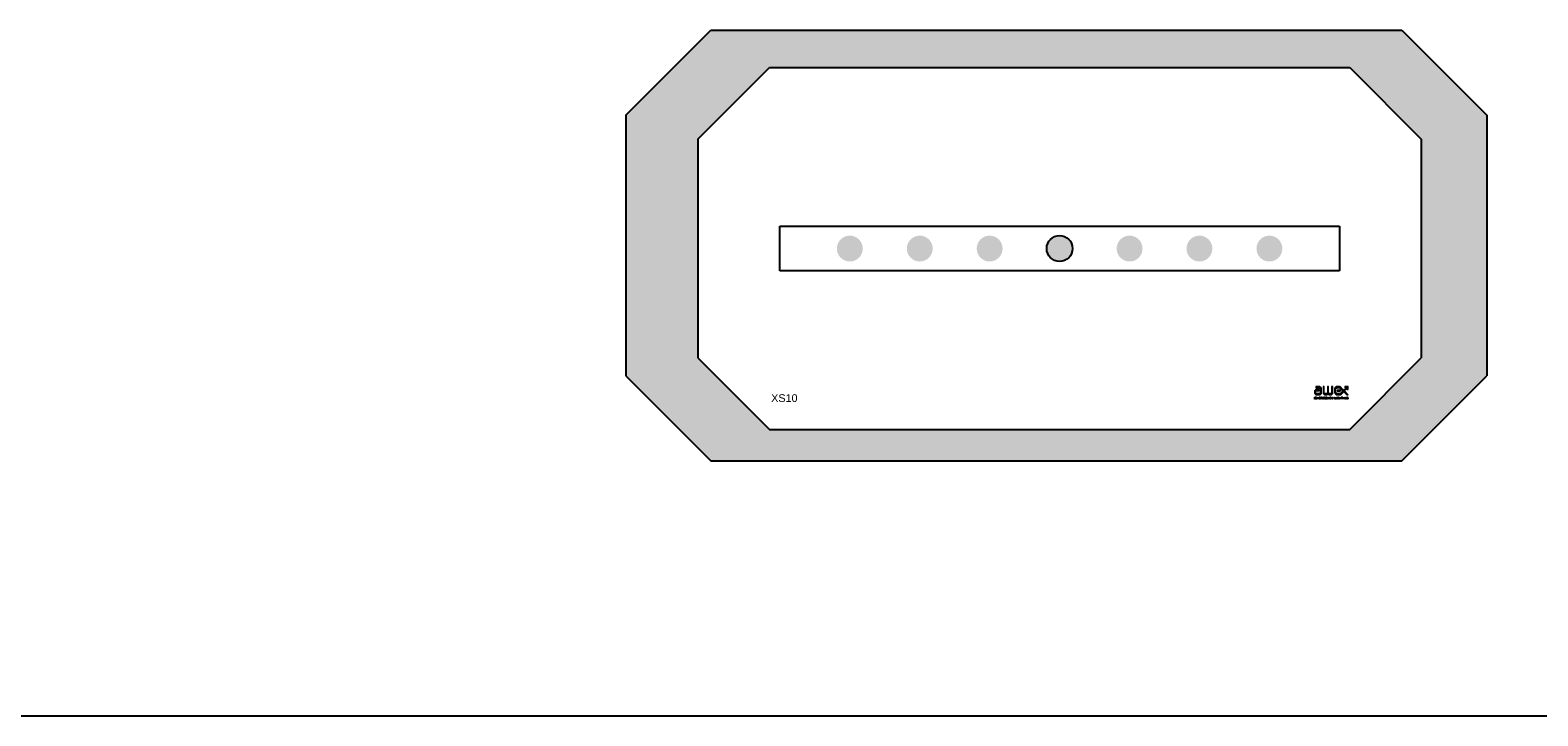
# Model space of a CAD drawing. Header units: millimetres. Extents: x -94648 to 68781, y -29623 to 11990.
# Tile 14 of 181: x -43141 to -43074, y -15045 to -15014. Entities that reach past the tile are written whole.
import ezdxf
from ezdxf.enums import TextEntityAlignment as Align

# ---------------------------------------------------------------- set-up
doc = ezdxf.new("R2010")
doc.units = ezdxf.units.MM
doc.layers.add('AX - ADRESACJA', color=4, linetype='Continuous', lineweight=5)
doc.layers.add('AX - OPISY', color=3, linetype='Continuous')
doc.layers.add('AX - OPRAWY  EWAKUACYJNE', color=5, linetype='Continuous')
doc.styles.add('ARIAL 1.0', font='arial.ttf')
doc.styles.add('ROMANS', font='romans.shx', dxfattribs={"width": 0.75, "height": 10})

# ---------------------------------------------------------------- blocks, each defined once
blk = doc.blocks.new('AX - OPRAWY')
at = {"layer": 'AX - OPRAWY  EWAKUACYJNE', "lineweight": 5}
for points in [[(2911.5, 461.85), (2911.5, 461.56), (2911.67, 461.38), (2912.19, 461.38), (2912.36, 461.53), (2912.36, 462.2), (2912.13, 462.42), (2911.65, 462.42), (2911.65, 462.27), (2912.07, 462.27), (2912.21, 462.14), (2912.21, 461.59), (2912.13, 461.52), (2911.74, 461.52), (2911.65, 461.62), (2911.65, 461.79), (2911.73, 461.88), (2912.07, 461.88), (2912.07, 462.02), (2911.67, 462.02)], [(2912.58, 461.53), (2912.74, 461.38), (2913.09, 461.38), (2913.19, 461.48), (2913.3, 461.38), (2913.63, 461.38), (2913.8, 461.53), (2913.8, 462.42), (2913.65, 462.42), (2913.65, 461.59), (2913.58, 461.52), (2913.35, 461.52), (2913.26, 461.61), (2913.26, 462.42), (2913.12, 462.42), (2913.12, 461.61), (2913.03, 461.52), (2912.8, 461.52), (2912.72, 461.59), (2912.72, 462.42), (2912.58, 462.42)], [(2915.19, 461.96), (2914.99, 462.16), (2914.99, 461.95), (2915.08, 461.86), (2914.75, 461.52), (2914.31, 461.52), (2914.16, 461.66), (2914.16, 462.14), (2914.31, 462.27), (2914.67, 462.27), (2914.77, 462.18), (2914.77, 462.04), (2914.67, 461.95), (2914.31, 461.95), (2914.31, 461.81), (2914.73, 461.81), (2914.92, 461.98), (2914.92, 462.23), (2914.73, 462.42), (2914.25, 462.42), (2914.02, 462.2), (2914.02, 461.6), (2914.25, 461.38), (2914.81, 461.38), (2915.19, 461.76), (2915.57, 461.38), (2915.77, 461.38), (2915.29, 461.86), (2915.6, 462.17), (2915.6, 462.02), (2915.75, 462.02), (2915.75, 462.42), (2915.34, 462.42), (2915.34, 462.27), (2915.5, 462.27)], [(2914.02, 461.6), (2914.25, 461.38), (2914.81, 461.38), (2915.19, 461.76), (2915.57, 461.38), (2915.77, 461.38), (2915.29, 461.86), (2915.6, 462.17), (2915.6, 462.02), (2915.75, 462.02), (2915.75, 462.42), (2915.34, 462.42), (2915.34, 462.27), (2915.5, 462.27), (2915.19, 461.96), (2914.99, 462.16), (2914.99, 461.95), (2915.08, 461.86), (2914.75, 461.52), (2914.31, 461.52), (2914.16, 461.66), (2914.16, 462.14), (2914.31, 462.27), (2914.67, 462.27), (2914.77, 462.18), (2914.77, 462.04), (2914.67, 461.95), (2914.31, 461.95), (2914.31, 461.81), (2914.73, 461.81), (2914.92, 461.98), (2914.92, 462.23), (2914.73, 462.42), (2914.25, 462.42), (2914.02, 462.2)], [(2911.5, 461.08), (2911.5, 460.82), (2911.69, 460.82), (2911.69, 460.85), (2911.53, 460.85), (2911.53, 460.94), (2911.67, 460.94), (2911.67, 460.96), (2911.53, 460.96), (2911.53, 461.05), (2911.69, 461.05), (2911.69, 461.08)], [(2911.75, 461.08), (2911.75, 460.82), (2911.78, 460.82), (2911.78, 461.03), (2911.87, 460.89), (2911.87, 460.89), (2911.97, 461.03), (2911.97, 460.82), (2912, 460.82), (2912, 461.08), (2911.97, 461.08), (2911.87, 460.94), (2911.78, 461.08)], [(2912.06, 461.08), (2912.06, 460.82), (2912.25, 460.82), (2912.25, 460.85), (2912.09, 460.85), (2912.09, 460.94), (2912.23, 460.94), (2912.23, 460.96), (2912.09, 460.96), (2912.09, 461.05), (2912.25, 461.05), (2912.25, 461.08)], [(2912.56, 460.95), (2912.56, 460.94), (2912.56, 460.93), (2912.56, 460.93), (2912.56, 460.92), (2912.57, 460.91), (2912.57, 460.91), (2912.57, 460.9), (2912.57, 460.9), (2912.57, 460.89), (2912.58, 460.88), (2912.58, 460.88), (2912.58, 460.87), (2912.59, 460.87), (2912.59, 460.86), (2912.59, 460.86), (2912.6, 460.85), (2912.6, 460.85), (2912.61, 460.84), (2912.61, 460.84), (2912.62, 460.84), (2912.62, 460.83), (2912.63, 460.83), (2912.63, 460.83), (2912.64, 460.82), (2912.65, 460.82), (2912.65, 460.82), (2912.66, 460.82), (2912.67, 460.82), (2912.67, 460.82), (2912.68, 460.82), (2912.69, 460.81), (2912.69, 460.81), (2912.7, 460.81), (2912.71, 460.82), (2912.72, 460.82), (2912.73, 460.82), (2912.73, 460.82), (2912.74, 460.82), (2912.75, 460.82), (2912.75, 460.83), (2912.76, 460.83), (2912.77, 460.83), (2912.77, 460.84), (2912.78, 460.84), (2912.78, 460.84), (2912.79, 460.85), (2912.79, 460.85), (2912.8, 460.85), (2912.8, 460.96), (2912.69, 460.96), (2912.69, 460.93), (2912.77, 460.93), (2912.77, 460.87), (2912.77, 460.86), (2912.76, 460.86), (2912.76, 460.86), (2912.76, 460.86), (2912.75, 460.85), (2912.75, 460.85), (2912.74, 460.85), (2912.74, 460.85), (2912.73, 460.85), (2912.73, 460.85), (2912.72, 460.84), (2912.72, 460.84), (2912.71, 460.84), (2912.71, 460.84), (2912.7, 460.84), (2912.7, 460.84), (2912.69, 460.84), (2912.68, 460.84), (2912.68, 460.84), (2912.67, 460.84), (2912.67, 460.84), (2912.66, 460.85), (2912.66, 460.85), (2912.65, 460.85), (2912.65, 460.85), (2912.64, 460.85), (2912.64, 460.86), (2912.64, 460.86), (2912.63, 460.86), (2912.63, 460.86), (2912.62, 460.87), (2912.62, 460.87), (2912.62, 460.88), (2912.61, 460.88), (2912.61, 460.88), (2912.61, 460.89), (2912.61, 460.89), (2912.6, 460.9), (2912.6, 460.9), (2912.6, 460.91), (2912.6, 460.91), (2912.6, 460.92), (2912.6, 460.92), (2912.59, 460.93), (2912.59, 460.93), (2912.59, 460.94), (2912.59, 460.94), (2912.59, 460.95), (2912.59, 460.95), (2912.59, 460.96), (2912.59, 460.96), (2912.59, 460.97), (2912.59, 460.97), (2912.6, 460.98), (2912.6, 460.98), (2912.6, 460.99), (2912.6, 460.99), (2912.6, 461), (2912.6, 461), (2912.61, 461), (2912.61, 461.01), (2912.61, 461.01), (2912.61, 461.02), (2912.62, 461.02), (2912.62, 461.02), (2912.62, 461.03), (2912.63, 461.03), (2912.63, 461.04), (2912.63, 461.04), (2912.64, 461.04), (2912.64, 461.04), (2912.65, 461.05), (2912.65, 461.05), (2912.66, 461.05), (2912.66, 461.05), (2912.67, 461.05), (2912.67, 461.05), (2912.68, 461.06), (2912.68, 461.06), (2912.69, 461.06), (2912.69, 461.06), (2912.7, 461.06), (2912.7, 461.06), (2912.71, 461.06), (2912.72, 461.05), (2912.72, 461.05), (2912.73, 461.05), (2912.73, 461.05), (2912.74, 461.05), (2912.74, 461.05), (2912.75, 461.04), (2912.75, 461.04), (2912.76, 461.04), (2912.76, 461.04), (2912.76, 461.03), (2912.77, 461.03), (2912.77, 461.03), (2912.79, 461.05), (2912.78, 461.05), (2912.78, 461.06), (2912.77, 461.06), (2912.77, 461.06), (2912.76, 461.07), (2912.76, 461.07), (2912.75, 461.07), (2912.75, 461.07), (2912.74, 461.08), (2912.74, 461.08), (2912.73, 461.08), (2912.72, 461.08), (2912.72, 461.08), (2912.71, 461.08), (2912.7, 461.08), (2912.69, 461.08), (2912.69, 461.08), (2912.68, 461.08), (2912.67, 461.08), (2912.66, 461.08), (2912.66, 461.08), (2912.65, 461.08), (2912.65, 461.08), (2912.64, 461.07), (2912.63, 461.07), (2912.63, 461.07), (2912.62, 461.06), (2912.62, 461.06), (2912.61, 461.06), (2912.61, 461.05), (2912.6, 461.05), (2912.6, 461.04), (2912.59, 461.04), (2912.59, 461.03), (2912.59, 461.03), (2912.58, 461.02), (2912.58, 461.02), (2912.58, 461.01), (2912.57, 461.01), (2912.57, 461), (2912.57, 460.99), (2912.57, 460.99), (2912.57, 460.98), (2912.56, 460.98), (2912.56, 460.97), (2912.56, 460.96), (2912.56, 460.96), (2912.56, 460.95)], [(2912.85, 461.08), (2912.85, 460.82), (2913.04, 460.82), (2913.04, 460.85), (2912.88, 460.85), (2912.88, 460.94), (2913.02, 460.94), (2913.02, 460.96), (2912.88, 460.96), (2912.88, 461.05), (2913.04, 461.05), (2913.04, 461.08)], [(2913.1, 461.08), (2913.1, 460.82), (2913.13, 460.82), (2913.13, 461.03), (2913.3, 460.82), (2913.32, 460.82), (2913.32, 461.08), (2913.29, 461.08), (2913.29, 460.87), (2913.13, 461.08)], [(2913.36, 460.95), (2913.36, 460.94), (2913.36, 460.93), (2913.36, 460.93), (2913.36, 460.92), (2913.36, 460.91), (2913.37, 460.91), (2913.37, 460.9), (2913.37, 460.9), (2913.37, 460.89), (2913.37, 460.88), (2913.38, 460.88), (2913.38, 460.87), (2913.38, 460.87), (2913.39, 460.86), (2913.39, 460.86), (2913.4, 460.85), (2913.4, 460.85), (2913.41, 460.84), (2913.41, 460.84), (2913.42, 460.84), (2913.42, 460.83), (2913.43, 460.83), (2913.43, 460.83), (2913.44, 460.82), (2913.44, 460.82), (2913.45, 460.82), (2913.46, 460.82), (2913.46, 460.82), (2913.47, 460.82), (2913.48, 460.82), (2913.48, 460.81), (2913.49, 460.81), (2913.5, 460.81), (2913.51, 460.82), (2913.51, 460.82), (2913.52, 460.82), (2913.53, 460.82), (2913.54, 460.82), (2913.54, 460.82), (2913.55, 460.83), (2913.56, 460.83), (2913.56, 460.83), (2913.57, 460.84), (2913.57, 460.84), (2913.58, 460.85), (2913.58, 460.85), (2913.59, 460.86), (2913.59, 460.86), (2913.58, 460.88), (2913.57, 460.87), (2913.57, 460.87), (2913.56, 460.87), (2913.56, 460.86), (2913.55, 460.86), (2913.55, 460.86), (2913.54, 460.85), (2913.54, 460.85), (2913.53, 460.85), (2913.53, 460.85), (2913.52, 460.85), (2913.52, 460.84), (2913.51, 460.84), (2913.5, 460.84), (2913.5, 460.84), (2913.49, 460.84), (2913.49, 460.84), (2913.48, 460.84), (2913.48, 460.84), (2913.47, 460.84), (2913.47, 460.84), (2913.46, 460.85), (2913.46, 460.85), (2913.45, 460.85), (2913.45, 460.85), (2913.44, 460.85), (2913.44, 460.86), (2913.43, 460.86), (2913.43, 460.86), (2913.43, 460.87), (2913.42, 460.87), (2913.42, 460.87), (2913.42, 460.88), (2913.41, 460.88), (2913.41, 460.88), (2913.41, 460.89), (2913.4, 460.89), (2913.4, 460.9), (2913.4, 460.9), (2913.4, 460.91), (2913.4, 460.91), (2913.39, 460.92), (2913.39, 460.92), (2913.39, 460.93), (2913.39, 460.93), (2913.39, 460.94), (2913.39, 460.94), (2913.39, 460.95), (2913.39, 460.95), (2913.39, 460.96), (2913.39, 460.96), (2913.39, 460.97), (2913.39, 460.97), (2913.39, 460.98), (2913.39, 460.98), (2913.4, 460.99), (2913.4, 460.99), (2913.4, 461), (2913.4, 461), (2913.4, 461.01), (2913.41, 461.01), (2913.41, 461.01), (2913.41, 461.02), (2913.42, 461.02), (2913.42, 461.03), (2913.42, 461.03), (2913.43, 461.03), (2913.43, 461.04), (2913.43, 461.04), (2913.44, 461.04), (2913.44, 461.04), (2913.45, 461.05), (2913.45, 461.05), (2913.46, 461.05), (2913.46, 461.05), (2913.47, 461.05), (2913.47, 461.05), (2913.48, 461.06), (2913.48, 461.06), (2913.49, 461.06), (2913.49, 461.06), (2913.5, 461.06), (2913.5, 461.06), (2913.51, 461.06), (2913.52, 461.05), (2913.52, 461.05), (2913.53, 461.05), (2913.53, 461.05), (2913.54, 461.05), (2913.54, 461.04), (2913.55, 461.04), (2913.55, 461.04), (2913.56, 461.04), (2913.56, 461.03), (2913.56, 461.03), (2913.57, 461.02), (2913.57, 461.02), (2913.59, 461.04), (2913.59, 461.05), (2913.58, 461.05), (2913.58, 461.06), (2913.57, 461.06), (2913.57, 461.06), (2913.56, 461.07), (2913.56, 461.07), (2913.55, 461.07), (2913.54, 461.07), (2913.54, 461.08), (2913.53, 461.08), (2913.52, 461.08), (2913.52, 461.08), (2913.51, 461.08), (2913.5, 461.08), (2913.49, 461.08), (2913.48, 461.08), (2913.48, 461.08), (2913.47, 461.08), (2913.46, 461.08), (2913.46, 461.08), (2913.45, 461.08), (2913.44, 461.08), (2913.44, 461.07), (2913.43, 461.07), (2913.43, 461.07), (2913.42, 461.06), (2913.42, 461.06), (2913.41, 461.06), (2913.41, 461.05), (2913.4, 461.05), (2913.4, 461.04), (2913.39, 461.04), (2913.39, 461.03), (2913.38, 461.03), (2913.38, 461.02), (2913.38, 461.02), (2913.37, 461.01), (2913.37, 461.01), (2913.37, 461), (2913.37, 461), (2913.37, 460.99), (2913.36, 460.98), (2913.36, 460.98), (2913.36, 460.97), (2913.36, 460.96), (2913.36, 460.96), (2913.36, 460.95)], [(2913.61, 461.08), (2913.72, 460.92), (2913.72, 460.82), (2913.75, 460.82), (2913.75, 460.92), (2913.86, 461.08), (2913.82, 461.08), (2913.73, 460.95), (2913.65, 461.08)], [(2914.04, 461.08), (2914.04, 460.82), (2914.21, 460.82), (2914.21, 460.85), (2914.07, 460.85), (2914.07, 461.08)], [(2914.27, 461.08), (2914.27, 460.82), (2914.3, 460.82), (2914.3, 461.08)], [(2914.34, 460.95), (2914.34, 460.94), (2914.34, 460.93), (2914.34, 460.93), (2914.35, 460.92), (2914.35, 460.91), (2914.35, 460.91), (2914.35, 460.9), (2914.35, 460.9), (2914.35, 460.89), (2914.36, 460.88), (2914.36, 460.88), (2914.36, 460.87), (2914.37, 460.87), (2914.37, 460.86), (2914.37, 460.86), (2914.38, 460.85), (2914.38, 460.85), (2914.39, 460.84), (2914.39, 460.84), (2914.4, 460.84), (2914.4, 460.83), (2914.41, 460.83), (2914.41, 460.83), (2914.42, 460.82), (2914.43, 460.82), (2914.43, 460.82), (2914.44, 460.82), (2914.45, 460.82), (2914.45, 460.82), (2914.46, 460.82), (2914.47, 460.81), (2914.48, 460.81), (2914.48, 460.81), (2914.49, 460.82), (2914.5, 460.82), (2914.51, 460.82), (2914.51, 460.82), (2914.52, 460.82), (2914.53, 460.82), (2914.54, 460.83), (2914.54, 460.83), (2914.55, 460.83), (2914.55, 460.84), (2914.56, 460.84), (2914.57, 460.84), (2914.57, 460.85), (2914.58, 460.85), (2914.58, 460.85), (2914.58, 460.96), (2914.47, 460.96), (2914.47, 460.93), (2914.55, 460.93), (2914.55, 460.87), (2914.55, 460.86), (2914.54, 460.86), (2914.54, 460.86), (2914.54, 460.86), (2914.53, 460.85), (2914.53, 460.85), (2914.52, 460.85), (2914.52, 460.85), (2914.51, 460.85), (2914.51, 460.85), (2914.5, 460.84), (2914.5, 460.84), (2914.49, 460.84), (2914.49, 460.84), (2914.48, 460.84), (2914.48, 460.84), (2914.47, 460.84), (2914.47, 460.84), (2914.46, 460.84), (2914.45, 460.84), (2914.45, 460.84), (2914.44, 460.85), (2914.44, 460.85), (2914.43, 460.85), (2914.43, 460.85), (2914.42, 460.85), (2914.42, 460.86), (2914.42, 460.86), (2914.41, 460.86), (2914.41, 460.86), (2914.4, 460.87), (2914.4, 460.87), (2914.4, 460.88), (2914.4, 460.88), (2914.39, 460.88), (2914.39, 460.89), (2914.39, 460.89), (2914.38, 460.9), (2914.38, 460.9), (2914.38, 460.91), (2914.38, 460.91), (2914.38, 460.92), (2914.38, 460.92), (2914.38, 460.93), (2914.37, 460.93), (2914.37, 460.94), (2914.37, 460.94), (2914.37, 460.95), (2914.37, 460.95), (2914.37, 460.96), (2914.37, 460.96), (2914.37, 460.97), (2914.38, 460.97), (2914.38, 460.98), (2914.38, 460.98), (2914.38, 460.99), (2914.38, 460.99), (2914.38, 461), (2914.38, 461), (2914.39, 461), (2914.39, 461.01), (2914.39, 461.01), (2914.4, 461.02), (2914.4, 461.02), (2914.4, 461.02), (2914.4, 461.03), (2914.41, 461.03), (2914.41, 461.04), (2914.42, 461.04), (2914.42, 461.04), (2914.42, 461.04), (2914.43, 461.05), (2914.43, 461.05), (2914.44, 461.05), (2914.44, 461.05), (2914.45, 461.05), (2914.45, 461.05), (2914.46, 461.06), (2914.46, 461.06), (2914.47, 461.06), (2914.47, 461.06), (2914.48, 461.06), (2914.49, 461.06), (2914.49, 461.06), (2914.5, 461.05), (2914.5, 461.05), (2914.51, 461.05), (2914.51, 461.05), (2914.52, 461.05), (2914.52, 461.05), (2914.53, 461.04), (2914.53, 461.04), (2914.54, 461.04), (2914.54, 461.04), (2914.54, 461.03), (2914.55, 461.03), (2914.55, 461.03), (2914.57, 461.05), (2914.57, 461.05), (2914.56, 461.06), (2914.56, 461.06), (2914.55, 461.06), (2914.55, 461.07), (2914.54, 461.07), (2914.53, 461.07), (2914.53, 461.07), (2914.52, 461.08), (2914.52, 461.08), (2914.51, 461.08), (2914.5, 461.08), (2914.5, 461.08), (2914.49, 461.08), (2914.48, 461.08), (2914.47, 461.08), (2914.47, 461.08), (2914.46, 461.08), (2914.45, 461.08), (2914.45, 461.08), (2914.44, 461.08), (2914.43, 461.08), (2914.43, 461.08), (2914.42, 461.07), (2914.41, 461.07), (2914.41, 461.07), (2914.4, 461.06), (2914.4, 461.06), (2914.39, 461.06), (2914.39, 461.05), (2914.38, 461.05), (2914.38, 461.04), (2914.37, 461.04), (2914.37, 461.03), (2914.37, 461.03), (2914.36, 461.02), (2914.36, 461.02), (2914.36, 461.01), (2914.35, 461.01), (2914.35, 461), (2914.35, 460.99), (2914.35, 460.99), (2914.35, 460.98), (2914.35, 460.98), (2914.34, 460.97), (2914.34, 460.96), (2914.34, 460.96), (2914.34, 460.95)], [(2914.63, 461.08), (2914.63, 460.82), (2914.66, 460.82), (2914.66, 460.94), (2914.81, 460.94), (2914.81, 460.82), (2914.84, 460.82), (2914.84, 461.08), (2914.81, 461.08), (2914.81, 460.96), (2914.66, 460.96), (2914.66, 461.08)], [(2914.89, 461.05), (2914.89, 461.08), (2915.09, 461.08), (2915.09, 461.05), (2915, 461.05), (2915, 460.82), (2914.98, 460.82), (2914.98, 461.05)], [(2915.15, 461.08), (2915.15, 460.82), (2915.18, 460.82), (2915.18, 461.08)], [(2915.24, 461.08), (2915.24, 460.82), (2915.27, 460.82), (2915.27, 461.03), (2915.44, 460.82), (2915.46, 460.82), (2915.46, 461.08), (2915.43, 461.08), (2915.43, 460.87), (2915.27, 461.08)], [(2915.51, 460.95), (2915.51, 460.94), (2915.51, 460.93), (2915.51, 460.93), (2915.51, 460.92), (2915.51, 460.91), (2915.51, 460.91), (2915.52, 460.9), (2915.52, 460.9), (2915.52, 460.89), (2915.52, 460.88), (2915.53, 460.88), (2915.53, 460.87), (2915.53, 460.87), (2915.54, 460.86), (2915.54, 460.86), (2915.54, 460.85), (2915.55, 460.85), (2915.55, 460.84), (2915.56, 460.84), (2915.56, 460.84), (2915.57, 460.83), (2915.57, 460.83), (2915.58, 460.83), (2915.59, 460.82), (2915.59, 460.82), (2915.6, 460.82), (2915.6, 460.82), (2915.61, 460.82), (2915.62, 460.82), (2915.63, 460.82), (2915.63, 460.81), (2915.64, 460.81), (2915.65, 460.81), (2915.66, 460.82), (2915.66, 460.82), (2915.67, 460.82), (2915.68, 460.82), (2915.69, 460.82), (2915.69, 460.82), (2915.7, 460.83), (2915.71, 460.83), (2915.71, 460.83), (2915.72, 460.84), (2915.72, 460.84), (2915.73, 460.84), (2915.74, 460.85), (2915.74, 460.85), (2915.74, 460.85), (2915.74, 460.96), (2915.64, 460.96), (2915.64, 460.93), (2915.72, 460.93), (2915.72, 460.87), (2915.71, 460.86), (2915.71, 460.86), (2915.71, 460.86), (2915.7, 460.86), (2915.7, 460.85), (2915.69, 460.85), (2915.69, 460.85), (2915.68, 460.85), (2915.68, 460.85), (2915.67, 460.85), (2915.67, 460.84), (2915.66, 460.84), (2915.66, 460.84), (2915.65, 460.84), (2915.65, 460.84), (2915.64, 460.84), (2915.64, 460.84), (2915.63, 460.84), (2915.62, 460.84), (2915.62, 460.84), (2915.61, 460.84), (2915.61, 460.85), (2915.6, 460.85), (2915.6, 460.85), (2915.59, 460.85), (2915.59, 460.85), (2915.59, 460.86), (2915.58, 460.86), (2915.58, 460.86), (2915.57, 460.86), (2915.57, 460.87), (2915.57, 460.87), (2915.56, 460.88), (2915.56, 460.88), (2915.56, 460.88), (2915.55, 460.89), (2915.55, 460.89), (2915.55, 460.9), (2915.55, 460.9), (2915.55, 460.91), (2915.54, 460.91), (2915.54, 460.92), (2915.54, 460.92), (2915.54, 460.93), (2915.54, 460.93), (2915.54, 460.94), (2915.54, 460.94), (2915.54, 460.95), (2915.54, 460.95), (2915.54, 460.96), (2915.54, 460.96), (2915.54, 460.97), (2915.54, 460.97), (2915.54, 460.98), (2915.54, 460.98), (2915.54, 460.99), (2915.55, 460.99), (2915.55, 461), (2915.55, 461), (2915.55, 461), (2915.55, 461.01), (2915.56, 461.01), (2915.56, 461.02), (2915.56, 461.02), (2915.57, 461.02), (2915.57, 461.03), (2915.57, 461.03), (2915.58, 461.04), (2915.58, 461.04), (2915.58, 461.04), (2915.59, 461.04), (2915.59, 461.05), (2915.6, 461.05), (2915.6, 461.05), (2915.61, 461.05), (2915.61, 461.05), (2915.62, 461.05), (2915.62, 461.06), (2915.63, 461.06), (2915.63, 461.06), (2915.64, 461.06), (2915.64, 461.06), (2915.65, 461.06), (2915.66, 461.06), (2915.66, 461.05), (2915.67, 461.05), (2915.67, 461.05), (2915.68, 461.05), (2915.68, 461.05), (2915.69, 461.05), (2915.69, 461.04), (2915.7, 461.04), (2915.7, 461.04), (2915.71, 461.04), (2915.71, 461.03), (2915.71, 461.03), (2915.72, 461.03), (2915.74, 461.05), (2915.73, 461.05), (2915.73, 461.06), (2915.72, 461.06), (2915.72, 461.06), (2915.71, 461.07), (2915.71, 461.07), (2915.7, 461.07), (2915.69, 461.07), (2915.69, 461.08), (2915.68, 461.08), (2915.68, 461.08), (2915.67, 461.08), (2915.66, 461.08), (2915.65, 461.08), (2915.65, 461.08), (2915.64, 461.08), (2915.63, 461.08), (2915.62, 461.08), (2915.62, 461.08), (2915.61, 461.08), (2915.6, 461.08), (2915.6, 461.08), (2915.59, 461.08), (2915.59, 461.07), (2915.58, 461.07), (2915.57, 461.07), (2915.57, 461.06), (2915.56, 461.06), (2915.56, 461.06), (2915.55, 461.05), (2915.55, 461.05), (2915.54, 461.04), (2915.54, 461.04), (2915.54, 461.03), (2915.53, 461.03), (2915.53, 461.02), (2915.53, 461.02), (2915.52, 461.01), (2915.52, 461.01), (2915.52, 461), (2915.52, 460.99), (2915.51, 460.99), (2915.51, 460.98), (2915.51, 460.98), (2915.51, 460.97), (2915.51, 460.96), (2915.51, 460.96), (2915.51, 460.95)]]:
    blk.add_hatch(color=251, dxfattribs=at).paths.add_polyline_path(points)
h = blk.add_hatch(color=251, dxfattribs=at)
h.paths.add_polyline_path([(2912.31, 461.08), (2912.31, 460.82), (2912.34, 460.82), (2912.34, 460.92), (2912.42, 460.92), (2912.49, 460.82), (2912.53, 460.82), (2912.45, 460.93), (2912.46, 460.93), (2912.46, 460.93), (2912.47, 460.93), (2912.48, 460.93), (2912.48, 460.94), (2912.48, 460.94), (2912.49, 460.94), (2912.49, 460.94), (2912.49, 460.94), (2912.49, 460.95), (2912.5, 460.95), (2912.5, 460.95), (2912.5, 460.95), (2912.5, 460.95), (2912.51, 460.96), (2912.51, 460.96), (2912.51, 460.96), (2912.51, 460.97), (2912.51, 460.97), (2912.51, 460.97), (2912.51, 460.98), (2912.52, 460.98), (2912.52, 460.98), (2912.52, 460.99), (2912.52, 460.99), (2912.52, 460.99), (2912.52, 461), (2912.52, 461), (2912.52, 461), (2912.52, 461.01), (2912.52, 461.01), (2912.52, 461.01), (2912.52, 461.02), (2912.52, 461.02), (2912.52, 461.02), (2912.51, 461.03), (2912.51, 461.03), (2912.51, 461.03), (2912.51, 461.04), (2912.51, 461.04), (2912.51, 461.04), (2912.51, 461.05), (2912.5, 461.05), (2912.5, 461.05), (2912.5, 461.05), (2912.5, 461.06), (2912.49, 461.06), (2912.49, 461.06), (2912.48, 461.06), (2912.48, 461.07), (2912.48, 461.07), (2912.47, 461.07), (2912.47, 461.07), (2912.46, 461.07), (2912.46, 461.08), (2912.45, 461.08), (2912.45, 461.08), (2912.44, 461.08), (2912.44, 461.08), (2912.43, 461.08), (2912.42, 461.08)])
h.paths.add_polyline_path([(2912.34, 460.95), (2912.34, 461.05), (2912.42, 461.05), (2912.43, 461.05), (2912.44, 461.05), (2912.44, 461.05), (2912.45, 461.05), (2912.46, 461.05), (2912.46, 461.04), (2912.46, 461.04), (2912.47, 461.04), (2912.47, 461.04), (2912.47, 461.04), (2912.47, 461.04), (2912.48, 461.03), (2912.48, 461.03), (2912.48, 461.03), (2912.48, 461.03), (2912.48, 461.03), (2912.48, 461.02), (2912.48, 461.02), (2912.49, 461.02), (2912.49, 461.02), (2912.49, 461.01), (2912.49, 461.01), (2912.49, 461.01), (2912.49, 461.01), (2912.49, 461), (2912.49, 461), (2912.49, 461), (2912.49, 461), (2912.49, 460.99), (2912.49, 460.99), (2912.49, 460.99), (2912.49, 460.99), (2912.49, 460.98), (2912.49, 460.98), (2912.48, 460.98), (2912.48, 460.98), (2912.48, 460.97), (2912.48, 460.97), (2912.48, 460.97), (2912.48, 460.97), (2912.47, 460.96), (2912.47, 460.96), (2912.47, 460.96), (2912.47, 460.96), (2912.47, 460.96), (2912.46, 460.96), (2912.46, 460.95), (2912.46, 460.95), (2912.45, 460.95), (2912.45, 460.95), (2912.45, 460.95), (2912.44, 460.95), (2912.44, 460.95), (2912.43, 460.95), (2912.42, 460.95)], flags=16)
at = {"layer": 'AX - OPRAWY  EWAKUACYJNE', "color": 251, "lineweight": 5}
for points in [[(2911.65, 462.42), (2911.65, 462.27), (2912.07, 462.27), (2912.21, 462.14), (2912.21, 461.59), (2912.13, 461.52), (2911.74, 461.52), (2911.65, 461.62), (2911.65, 461.79), (2911.73, 461.88), (2912.07, 461.88), (2912.07, 462.02), (2911.67, 462.02), (2911.5, 461.85), (2911.5, 461.56), (2911.67, 461.38), (2912.19, 461.38), (2912.36, 461.53), (2912.36, 462.2), (2912.13, 462.42), (2911.65, 462.42)], [(2913.65, 461.59), (2913.58, 461.52), (2913.35, 461.52), (2913.26, 461.61), (2913.26, 462.42), (2913.12, 462.42), (2913.12, 461.61), (2913.03, 461.52), (2912.8, 461.52), (2912.72, 461.59), (2912.72, 462.42), (2912.58, 462.42), (2912.58, 461.53), (2912.74, 461.38), (2913.09, 461.38), (2913.19, 461.48), (2913.3, 461.38), (2913.63, 461.38), (2913.8, 461.53), (2913.8, 462.42), (2913.65, 462.42), (2913.65, 461.59)], [(2915.75, 462.02), (2915.75, 462.42), (2915.34, 462.42), (2915.34, 462.27), (2915.5, 462.27), (2915.19, 461.96), (2914.99, 462.16), (2914.99, 461.95), (2915.08, 461.86), (2914.75, 461.52), (2914.31, 461.52), (2914.16, 461.66), (2914.16, 462.14), (2914.31, 462.27), (2914.67, 462.27), (2914.77, 462.18), (2914.77, 462.04), (2914.67, 461.95), (2914.31, 461.95), (2914.31, 461.81), (2914.73, 461.81), (2914.92, 461.98), (2914.92, 462.23), (2914.73, 462.42), (2914.25, 462.42), (2914.02, 462.2), (2914.02, 461.6), (2914.25, 461.38), (2914.81, 461.38), (2915.19, 461.76), (2915.57, 461.38), (2915.77, 461.38), (2915.29, 461.86), (2915.6, 462.17), (2915.6, 462.02), (2915.75, 462.02)], [(2911.5, 461.08), (2911.69, 461.08), (2911.69, 461.05), (2911.53, 461.05), (2911.53, 460.96), (2911.67, 460.96), (2911.67, 460.94), (2911.53, 460.94), (2911.53, 460.85), (2911.69, 460.85), (2911.69, 460.82), (2911.5, 460.82), (2911.5, 461.08)], [(2911.75, 461.08), (2911.78, 461.08), (2911.87, 460.94), (2911.97, 461.08), (2912, 461.08), (2912, 460.82), (2911.97, 460.82), (2911.97, 461.03), (2911.87, 460.89), (2911.87, 460.89), (2911.78, 461.03), (2911.78, 460.82), (2911.75, 460.82), (2911.75, 461.08)], [(2912.06, 461.08), (2912.25, 461.08), (2912.25, 461.05), (2912.09, 461.05), (2912.09, 460.96), (2912.23, 460.96), (2912.23, 460.94), (2912.09, 460.94), (2912.09, 460.85), (2912.25, 460.85), (2912.25, 460.82), (2912.06, 460.82), (2912.06, 461.08)], [(2912.31, 461.08), (2912.42, 461.08), (2912.43, 461.08), (2912.44, 461.08), (2912.44, 461.08), (2912.45, 461.08), (2912.45, 461.08), (2912.46, 461.08), (2912.46, 461.07), (2912.47, 461.07), (2912.47, 461.07), (2912.48, 461.07), (2912.48, 461.07), (2912.48, 461.06), (2912.49, 461.06), (2912.49, 461.06), (2912.5, 461.06), (2912.5, 461.05), (2912.5, 461.05), (2912.5, 461.05), (2912.51, 461.05), (2912.51, 461.04), (2912.51, 461.04), (2912.51, 461.04), (2912.51, 461.03), (2912.51, 461.03), (2912.51, 461.03), (2912.52, 461.02), (2912.52, 461.02), (2912.52, 461.02), (2912.52, 461.01), (2912.52, 461.01), (2912.52, 461.01), (2912.52, 461), (2912.52, 461), (2912.52, 461), (2912.52, 460.99), (2912.52, 460.99), (2912.52, 460.99), (2912.52, 460.98), (2912.52, 460.98), (2912.51, 460.98), (2912.51, 460.97), (2912.51, 460.97), (2912.51, 460.97), (2912.51, 460.96), (2912.51, 460.96), (2912.51, 460.96), (2912.5, 460.95), (2912.5, 460.95), (2912.5, 460.95), (2912.5, 460.95), (2912.49, 460.95), (2912.49, 460.94), (2912.49, 460.94), (2912.49, 460.94), (2912.48, 460.94), (2912.48, 460.94), (2912.48, 460.93), (2912.47, 460.93), (2912.46, 460.93), (2912.46, 460.93), (2912.45, 460.93), (2912.53, 460.82), (2912.49, 460.82), (2912.42, 460.92), (2912.34, 460.92), (2912.34, 460.82), (2912.31, 460.82), (2912.31, 461.08)], [(2912.42, 460.95), (2912.43, 460.95), (2912.44, 460.95), (2912.44, 460.95), (2912.45, 460.95), (2912.45, 460.95), (2912.45, 460.95), (2912.46, 460.95), (2912.46, 460.95), (2912.46, 460.96), (2912.47, 460.96), (2912.47, 460.96), (2912.47, 460.96), (2912.47, 460.96), (2912.47, 460.96), (2912.48, 460.97), (2912.48, 460.97), (2912.48, 460.97), (2912.48, 460.97), (2912.48, 460.98), (2912.48, 460.98), (2912.49, 460.98), (2912.49, 460.98), (2912.49, 460.99), (2912.49, 460.99), (2912.49, 460.99), (2912.49, 460.99), (2912.49, 461), (2912.49, 461), (2912.49, 461), (2912.49, 461), (2912.49, 461.01), (2912.49, 461.01), (2912.49, 461.01), (2912.49, 461.01), (2912.49, 461.02), (2912.49, 461.02), (2912.48, 461.02), (2912.48, 461.02), (2912.48, 461.03), (2912.48, 461.03), (2912.48, 461.03), (2912.48, 461.03), (2912.48, 461.03), (2912.47, 461.04), (2912.47, 461.04), (2912.47, 461.04), (2912.47, 461.04), (2912.46, 461.04), (2912.46, 461.04), (2912.46, 461.05), (2912.45, 461.05), (2912.44, 461.05), (2912.44, 461.05), (2912.43, 461.05), (2912.42, 461.05), (2912.34, 461.05), (2912.34, 460.95), (2912.42, 460.95)], [(2912.56, 460.95), (2912.56, 460.95), (2912.56, 460.96), (2912.56, 460.96), (2912.56, 460.97), (2912.56, 460.98), (2912.57, 460.98), (2912.57, 460.99), (2912.57, 460.99), (2912.57, 461), (2912.57, 461.01), (2912.58, 461.01), (2912.58, 461.02), (2912.58, 461.02), (2912.59, 461.03), (2912.59, 461.03), (2912.59, 461.04), (2912.6, 461.04), (2912.6, 461.05), (2912.61, 461.05), (2912.61, 461.06), (2912.62, 461.06), (2912.62, 461.06), (2912.63, 461.07), (2912.63, 461.07), (2912.64, 461.07), (2912.65, 461.08), (2912.65, 461.08), (2912.66, 461.08), (2912.66, 461.08), (2912.67, 461.08), (2912.68, 461.08), (2912.69, 461.08), (2912.69, 461.08), (2912.7, 461.08), (2912.71, 461.08), (2912.72, 461.08), (2912.72, 461.08), (2912.73, 461.08), (2912.74, 461.08), (2912.74, 461.08), (2912.75, 461.07), (2912.75, 461.07), (2912.76, 461.07), (2912.76, 461.07), (2912.77, 461.06), (2912.77, 461.06), (2912.78, 461.06), (2912.78, 461.05), (2912.79, 461.05), (2912.77, 461.03), (2912.77, 461.03), (2912.76, 461.03), (2912.76, 461.04), (2912.76, 461.04), (2912.75, 461.04), (2912.75, 461.04), (2912.74, 461.05), (2912.74, 461.05), (2912.73, 461.05), (2912.73, 461.05), (2912.72, 461.05), (2912.72, 461.05), (2912.71, 461.06), (2912.7, 461.06), (2912.7, 461.06), (2912.69, 461.06), (2912.69, 461.06), (2912.68, 461.06), (2912.68, 461.06), (2912.67, 461.05), (2912.67, 461.05), (2912.66, 461.05), (2912.66, 461.05), (2912.65, 461.05), (2912.65, 461.05), (2912.64, 461.04), (2912.64, 461.04), (2912.63, 461.04), (2912.63, 461.04), (2912.63, 461.03), (2912.62, 461.03), (2912.62, 461.02), (2912.62, 461.02), (2912.61, 461.02), (2912.61, 461.01), (2912.61, 461.01), (2912.61, 461), (2912.6, 461), (2912.6, 461), (2912.6, 460.99), (2912.6, 460.99), (2912.6, 460.98), (2912.6, 460.98), (2912.59, 460.97), (2912.59, 460.97), (2912.59, 460.96), (2912.59, 460.96), (2912.59, 460.95), (2912.59, 460.95), (2912.59, 460.94), (2912.59, 460.94), (2912.59, 460.93), (2912.59, 460.93), (2912.6, 460.92), (2912.6, 460.92), (2912.6, 460.91), (2912.6, 460.91), (2912.6, 460.9), (2912.6, 460.9), (2912.61, 460.89), (2912.61, 460.89), (2912.61, 460.88), (2912.61, 460.88), (2912.62, 460.88), (2912.62, 460.87), (2912.62, 460.87), (2912.63, 460.86), (2912.63, 460.86), (2912.64, 460.86), (2912.64, 460.86), (2912.64, 460.85), (2912.65, 460.85), (2912.65, 460.85), (2912.66, 460.85), (2912.66, 460.85), (2912.67, 460.84), (2912.67, 460.84), (2912.68, 460.84), (2912.68, 460.84), (2912.69, 460.84), (2912.7, 460.84), (2912.7, 460.84), (2912.71, 460.84), (2912.71, 460.84), (2912.72, 460.84), (2912.72, 460.84), (2912.73, 460.85), (2912.73, 460.85), (2912.74, 460.85), (2912.74, 460.85), (2912.75, 460.85), (2912.75, 460.85), (2912.76, 460.86), (2912.76, 460.86), (2912.76, 460.86), (2912.77, 460.86), (2912.77, 460.87), (2912.77, 460.93), (2912.69, 460.93), (2912.69, 460.96), (2912.8, 460.96), (2912.8, 460.85), (2912.79, 460.85), (2912.79, 460.85), (2912.78, 460.84), (2912.78, 460.84), (2912.77, 460.84), (2912.77, 460.83), (2912.76, 460.83), (2912.75, 460.83), (2912.75, 460.82), (2912.74, 460.82), (2912.73, 460.82), (2912.73, 460.82), (2912.72, 460.82), (2912.71, 460.82), (2912.7, 460.81), (2912.69, 460.81), (2912.69, 460.81), (2912.68, 460.82), (2912.67, 460.82), (2912.67, 460.82), (2912.66, 460.82), (2912.65, 460.82), (2912.65, 460.82), (2912.64, 460.82), (2912.63, 460.83), (2912.63, 460.83), (2912.62, 460.83), (2912.62, 460.84), (2912.61, 460.84), (2912.61, 460.84), (2912.6, 460.85), (2912.6, 460.85), (2912.59, 460.86), (2912.59, 460.86), (2912.59, 460.87), (2912.58, 460.87), (2912.58, 460.88), (2912.58, 460.88), (2912.57, 460.89), (2912.57, 460.9), (2912.57, 460.9), (2912.57, 460.91), (2912.57, 460.91), (2912.56, 460.92), (2912.56, 460.93), (2912.56, 460.93), (2912.56, 460.94), (2912.56, 460.95)], [(2912.85, 461.08), (2913.04, 461.08), (2913.04, 461.05), (2912.88, 461.05), (2912.88, 460.96), (2913.02, 460.96), (2913.02, 460.94), (2912.88, 460.94), (2912.88, 460.85), (2913.04, 460.85), (2913.04, 460.82), (2912.85, 460.82), (2912.85, 461.08)], [(2913.1, 461.08), (2913.13, 461.08), (2913.29, 460.87), (2913.29, 461.08), (2913.32, 461.08), (2913.32, 460.82), (2913.3, 460.82), (2913.13, 461.03), (2913.13, 460.82), (2913.1, 460.82), (2913.1, 461.08)], [(2913.36, 460.95), (2913.36, 460.95), (2913.36, 460.96), (2913.36, 460.96), (2913.36, 460.97), (2913.36, 460.98), (2913.36, 460.98), (2913.37, 460.99), (2913.37, 461), (2913.37, 461), (2913.37, 461.01), (2913.37, 461.01), (2913.38, 461.02), (2913.38, 461.02), (2913.38, 461.03), (2913.39, 461.03), (2913.39, 461.04), (2913.4, 461.04), (2913.4, 461.05), (2913.41, 461.05), (2913.41, 461.06), (2913.42, 461.06), (2913.42, 461.06), (2913.43, 461.07), (2913.43, 461.07), (2913.44, 461.07), (2913.44, 461.08), (2913.45, 461.08), (2913.46, 461.08), (2913.46, 461.08), (2913.47, 461.08), (2913.48, 461.08), (2913.48, 461.08), (2913.49, 461.08), (2913.5, 461.08), (2913.51, 461.08), (2913.52, 461.08), (2913.52, 461.08), (2913.53, 461.08), (2913.54, 461.08), (2913.54, 461.07), (2913.55, 461.07), (2913.56, 461.07), (2913.56, 461.07), (2913.57, 461.06), (2913.57, 461.06), (2913.58, 461.06), (2913.58, 461.05), (2913.59, 461.05), (2913.59, 461.04), (2913.57, 461.02), (2913.57, 461.02), (2913.56, 461.03), (2913.56, 461.03), (2913.56, 461.04), (2913.55, 461.04), (2913.55, 461.04), (2913.54, 461.04), (2913.54, 461.05), (2913.53, 461.05), (2913.53, 461.05), (2913.52, 461.05), (2913.52, 461.05), (2913.51, 461.06), (2913.5, 461.06), (2913.5, 461.06), (2913.49, 461.06), (2913.49, 461.06), (2913.48, 461.06), (2913.48, 461.06), (2913.47, 461.05), (2913.47, 461.05), (2913.46, 461.05), (2913.46, 461.05), (2913.45, 461.05), (2913.45, 461.05), (2913.44, 461.04), (2913.44, 461.04), (2913.43, 461.04), (2913.43, 461.04), (2913.43, 461.03), (2913.42, 461.03), (2913.42, 461.03), (2913.42, 461.02), (2913.41, 461.02), (2913.41, 461.01), (2913.41, 461.01), (2913.4, 461.01), (2913.4, 461), (2913.4, 461), (2913.4, 460.99), (2913.4, 460.99), (2913.39, 460.98), (2913.39, 460.98), (2913.39, 460.97), (2913.39, 460.97), (2913.39, 460.96), (2913.39, 460.96), (2913.39, 460.95), (2913.39, 460.95), (2913.39, 460.94), (2913.39, 460.94), (2913.39, 460.93), (2913.39, 460.93), (2913.39, 460.92), (2913.39, 460.92), (2913.4, 460.91), (2913.4, 460.91), (2913.4, 460.9), (2913.4, 460.9), (2913.4, 460.89), (2913.41, 460.89), (2913.41, 460.88), (2913.41, 460.88), (2913.42, 460.88), (2913.42, 460.87), (2913.42, 460.87), (2913.43, 460.87), (2913.43, 460.86), (2913.43, 460.86), (2913.44, 460.86), (2913.44, 460.85), (2913.45, 460.85), (2913.45, 460.85), (2913.46, 460.85), (2913.46, 460.85), (2913.47, 460.84), (2913.47, 460.84), (2913.48, 460.84), (2913.48, 460.84), (2913.49, 460.84), (2913.49, 460.84), (2913.5, 460.84), (2913.5, 460.84), (2913.51, 460.84), (2913.52, 460.84), (2913.52, 460.85), (2913.53, 460.85), (2913.53, 460.85), (2913.54, 460.85), (2913.54, 460.85), (2913.55, 460.86), (2913.55, 460.86), (2913.56, 460.86), (2913.56, 460.87), (2913.57, 460.87), (2913.57, 460.87), (2913.58, 460.88), (2913.59, 460.86), (2913.59, 460.86), (2913.58, 460.85), (2913.58, 460.85), (2913.57, 460.84), (2913.57, 460.84), (2913.56, 460.83), (2913.56, 460.83), (2913.55, 460.83), (2913.54, 460.82), (2913.54, 460.82), (2913.53, 460.82), (2913.52, 460.82), (2913.51, 460.82), (2913.51, 460.82), (2913.5, 460.81), (2913.49, 460.81), (2913.48, 460.81), (2913.48, 460.82), (2913.47, 460.82), (2913.46, 460.82), (2913.46, 460.82), (2913.45, 460.82), (2913.44, 460.82), (2913.44, 460.82), (2913.43, 460.83), (2913.43, 460.83), (2913.42, 460.83), (2913.42, 460.84), (2913.41, 460.84), (2913.41, 460.84), (2913.4, 460.85), (2913.4, 460.85), (2913.39, 460.86), (2913.39, 460.86), (2913.38, 460.87), (2913.38, 460.87), (2913.38, 460.88), (2913.37, 460.88), (2913.37, 460.89), (2913.37, 460.9), (2913.37, 460.9), (2913.37, 460.91), (2913.36, 460.91), (2913.36, 460.92), (2913.36, 460.93), (2913.36, 460.93), (2913.36, 460.94), (2913.36, 460.95)], [(2913.72, 460.92), (2913.61, 461.08), (2913.65, 461.08), (2913.73, 460.95), (2913.82, 461.08), (2913.86, 461.08), (2913.75, 460.92), (2913.75, 460.82), (2913.72, 460.82), (2913.72, 460.92)], [(2914.04, 461.08), (2914.07, 461.08), (2914.07, 460.85), (2914.21, 460.85), (2914.21, 460.82), (2914.04, 460.82), (2914.04, 461.08)], [(2914.27, 461.08), (2914.3, 461.08), (2914.3, 460.82), (2914.27, 460.82), (2914.27, 461.08)], [(2914.34, 460.95), (2914.34, 460.95), (2914.34, 460.96), (2914.34, 460.96), (2914.34, 460.97), (2914.35, 460.98), (2914.35, 460.98), (2914.35, 460.99), (2914.35, 460.99), (2914.35, 461), (2914.35, 461.01), (2914.36, 461.01), (2914.36, 461.02), (2914.36, 461.02), (2914.37, 461.03), (2914.37, 461.03), (2914.37, 461.04), (2914.38, 461.04), (2914.38, 461.05), (2914.39, 461.05), (2914.39, 461.06), (2914.4, 461.06), (2914.4, 461.06), (2914.41, 461.07), (2914.41, 461.07), (2914.42, 461.07), (2914.43, 461.08), (2914.43, 461.08), (2914.44, 461.08), (2914.45, 461.08), (2914.45, 461.08), (2914.46, 461.08), (2914.47, 461.08), (2914.47, 461.08), (2914.48, 461.08), (2914.49, 461.08), (2914.5, 461.08), (2914.5, 461.08), (2914.51, 461.08), (2914.52, 461.08), (2914.52, 461.08), (2914.53, 461.07), (2914.53, 461.07), (2914.54, 461.07), (2914.55, 461.07), (2914.55, 461.06), (2914.56, 461.06), (2914.56, 461.06), (2914.57, 461.05), (2914.57, 461.05), (2914.55, 461.03), (2914.55, 461.03), (2914.54, 461.03), (2914.54, 461.04), (2914.54, 461.04), (2914.53, 461.04), (2914.53, 461.04), (2914.52, 461.05), (2914.52, 461.05), (2914.51, 461.05), (2914.51, 461.05), (2914.5, 461.05), (2914.5, 461.05), (2914.49, 461.06), (2914.49, 461.06), (2914.48, 461.06), (2914.47, 461.06), (2914.47, 461.06), (2914.46, 461.06), (2914.46, 461.06), (2914.45, 461.05), (2914.45, 461.05), (2914.44, 461.05), (2914.44, 461.05), (2914.43, 461.05), (2914.43, 461.05), (2914.42, 461.04), (2914.42, 461.04), (2914.42, 461.04), (2914.41, 461.04), (2914.41, 461.03), (2914.4, 461.03), (2914.4, 461.02), (2914.4, 461.02), (2914.4, 461.02), (2914.39, 461.01), (2914.39, 461.01), (2914.39, 461), (2914.38, 461), (2914.38, 461), (2914.38, 460.99), (2914.38, 460.99), (2914.38, 460.98), (2914.38, 460.98), (2914.38, 460.97), (2914.37, 460.97), (2914.37, 460.96), (2914.37, 460.96), (2914.37, 460.95), (2914.37, 460.95), (2914.37, 460.94), (2914.37, 460.94), (2914.37, 460.93), (2914.38, 460.93), (2914.38, 460.92), (2914.38, 460.92), (2914.38, 460.91), (2914.38, 460.91), (2914.38, 460.9), (2914.38, 460.9), (2914.39, 460.89), (2914.39, 460.89), (2914.39, 460.88), (2914.4, 460.88), (2914.4, 460.88), (2914.4, 460.87), (2914.4, 460.87), (2914.41, 460.86), (2914.41, 460.86), (2914.42, 460.86), (2914.42, 460.86), (2914.42, 460.85), (2914.43, 460.85), (2914.43, 460.85), (2914.44, 460.85), (2914.44, 460.85), (2914.45, 460.84), (2914.45, 460.84), (2914.46, 460.84), (2914.47, 460.84), (2914.47, 460.84), (2914.48, 460.84), (2914.48, 460.84), (2914.49, 460.84), (2914.49, 460.84), (2914.5, 460.84), (2914.5, 460.84), (2914.51, 460.85), (2914.51, 460.85), (2914.52, 460.85), (2914.52, 460.85), (2914.53, 460.85), (2914.53, 460.85), (2914.54, 460.86), (2914.54, 460.86), (2914.54, 460.86), (2914.55, 460.86), (2914.55, 460.87), (2914.55, 460.93), (2914.47, 460.93), (2914.47, 460.96), (2914.58, 460.96), (2914.58, 460.85), (2914.58, 460.85), (2914.57, 460.85), (2914.57, 460.84), (2914.56, 460.84), (2914.55, 460.84), (2914.55, 460.83), (2914.54, 460.83), (2914.54, 460.83), (2914.53, 460.82), (2914.52, 460.82), (2914.51, 460.82), (2914.51, 460.82), (2914.5, 460.82), (2914.49, 460.82), (2914.48, 460.81), (2914.48, 460.81), (2914.47, 460.81), (2914.46, 460.82), (2914.45, 460.82), (2914.45, 460.82), (2914.44, 460.82), (2914.43, 460.82), (2914.43, 460.82), (2914.42, 460.82), (2914.41, 460.83), (2914.41, 460.83), (2914.4, 460.83), (2914.4, 460.84), (2914.39, 460.84), (2914.39, 460.84), (2914.38, 460.85), (2914.38, 460.85), (2914.37, 460.86), (2914.37, 460.86), (2914.37, 460.87), (2914.36, 460.87), (2914.36, 460.88), (2914.36, 460.88), (2914.35, 460.89), (2914.35, 460.9), (2914.35, 460.9), (2914.35, 460.91), (2914.35, 460.91), (2914.35, 460.92), (2914.34, 460.93), (2914.34, 460.93), (2914.34, 460.94), (2914.34, 460.95)], [(2914.63, 461.08), (2914.66, 461.08), (2914.66, 460.96), (2914.81, 460.96), (2914.81, 461.08), (2914.84, 461.08), (2914.84, 460.82), (2914.81, 460.82), (2914.81, 460.94), (2914.66, 460.94), (2914.66, 460.82), (2914.63, 460.82), (2914.63, 461.08)], [(2914.98, 461.05), (2914.89, 461.05), (2914.89, 461.08), (2915.09, 461.08), (2915.09, 461.05), (2915, 461.05), (2915, 460.82), (2914.98, 460.82), (2914.98, 461.05)], [(2915.15, 461.08), (2915.18, 461.08), (2915.18, 460.82), (2915.15, 460.82), (2915.15, 461.08)], [(2915.24, 461.08), (2915.27, 461.08), (2915.43, 460.87), (2915.43, 461.08), (2915.46, 461.08), (2915.46, 460.82), (2915.44, 460.82), (2915.27, 461.03), (2915.27, 460.82), (2915.24, 460.82), (2915.24, 461.08)], [(2915.51, 460.95), (2915.51, 460.95), (2915.51, 460.96), (2915.51, 460.96), (2915.51, 460.97), (2915.51, 460.98), (2915.51, 460.98), (2915.51, 460.99), (2915.52, 460.99), (2915.52, 461), (2915.52, 461.01), (2915.52, 461.01), (2915.53, 461.02), (2915.53, 461.02), (2915.53, 461.03), (2915.54, 461.03), (2915.54, 461.04), (2915.54, 461.04), (2915.55, 461.05), (2915.55, 461.05), (2915.56, 461.06), (2915.56, 461.06), (2915.57, 461.06), (2915.57, 461.07), (2915.58, 461.07), (2915.59, 461.07), (2915.59, 461.08), (2915.6, 461.08), (2915.6, 461.08), (2915.61, 461.08), (2915.62, 461.08), (2915.62, 461.08), (2915.63, 461.08), (2915.64, 461.08), (2915.65, 461.08), (2915.65, 461.08), (2915.66, 461.08), (2915.67, 461.08), (2915.68, 461.08), (2915.68, 461.08), (2915.69, 461.08), (2915.69, 461.07), (2915.7, 461.07), (2915.71, 461.07), (2915.71, 461.07), (2915.72, 461.06), (2915.72, 461.06), (2915.73, 461.06), (2915.73, 461.05), (2915.74, 461.05), (2915.72, 461.03), (2915.71, 461.03), (2915.71, 461.03), (2915.71, 461.04), (2915.7, 461.04), (2915.7, 461.04), (2915.69, 461.04), (2915.69, 461.05), (2915.68, 461.05), (2915.68, 461.05), (2915.67, 461.05), (2915.67, 461.05), (2915.66, 461.05), (2915.66, 461.06), (2915.65, 461.06), (2915.64, 461.06), (2915.64, 461.06), (2915.63, 461.06), (2915.63, 461.06), (2915.62, 461.06), (2915.62, 461.05), (2915.61, 461.05), (2915.61, 461.05), (2915.6, 461.05), (2915.6, 461.05), (2915.59, 461.05), (2915.59, 461.04), (2915.58, 461.04), (2915.58, 461.04), (2915.58, 461.04), (2915.57, 461.03), (2915.57, 461.03), (2915.57, 461.02), (2915.56, 461.02), (2915.56, 461.02), (2915.56, 461.01), (2915.55, 461.01), (2915.55, 461), (2915.55, 461), (2915.55, 461), (2915.55, 460.99), (2915.54, 460.99), (2915.54, 460.98), (2915.54, 460.98), (2915.54, 460.97), (2915.54, 460.97), (2915.54, 460.96), (2915.54, 460.96), (2915.54, 460.95), (2915.54, 460.95), (2915.54, 460.94), (2915.54, 460.94), (2915.54, 460.93), (2915.54, 460.93), (2915.54, 460.92), (2915.54, 460.92), (2915.54, 460.91), (2915.55, 460.91), (2915.55, 460.9), (2915.55, 460.9), (2915.55, 460.89), (2915.55, 460.89), (2915.56, 460.88), (2915.56, 460.88), (2915.56, 460.88), (2915.57, 460.87), (2915.57, 460.87), (2915.57, 460.86), (2915.58, 460.86), (2915.58, 460.86), (2915.59, 460.86), (2915.59, 460.85), (2915.59, 460.85), (2915.6, 460.85), (2915.6, 460.85), (2915.61, 460.85), (2915.61, 460.84), (2915.62, 460.84), (2915.62, 460.84), (2915.63, 460.84), (2915.64, 460.84), (2915.64, 460.84), (2915.65, 460.84), (2915.65, 460.84), (2915.66, 460.84), (2915.66, 460.84), (2915.67, 460.84), (2915.67, 460.85), (2915.68, 460.85), (2915.68, 460.85), (2915.69, 460.85), (2915.69, 460.85), (2915.7, 460.85), (2915.7, 460.86), (2915.71, 460.86), (2915.71, 460.86), (2915.71, 460.86), (2915.72, 460.87), (2915.72, 460.93), (2915.64, 460.93), (2915.64, 460.96), (2915.74, 460.96), (2915.74, 460.85), (2915.74, 460.85), (2915.74, 460.85), (2915.73, 460.84), (2915.72, 460.84), (2915.72, 460.84), (2915.71, 460.83), (2915.71, 460.83), (2915.7, 460.83), (2915.69, 460.82), (2915.69, 460.82), (2915.68, 460.82), (2915.67, 460.82), (2915.66, 460.82), (2915.66, 460.82), (2915.65, 460.81), (2915.64, 460.81), (2915.63, 460.81), (2915.63, 460.82), (2915.62, 460.82), (2915.61, 460.82), (2915.6, 460.82), (2915.6, 460.82), (2915.59, 460.82), (2915.59, 460.82), (2915.58, 460.83), (2915.57, 460.83), (2915.57, 460.83), (2915.56, 460.84), (2915.56, 460.84), (2915.55, 460.84), (2915.55, 460.85), (2915.54, 460.85), (2915.54, 460.86), (2915.54, 460.86), (2915.53, 460.87), (2915.53, 460.87), (2915.53, 460.88), (2915.52, 460.88), (2915.52, 460.89), (2915.52, 460.9), (2915.52, 460.9), (2915.51, 460.91), (2915.51, 460.91), (2915.51, 460.92), (2915.51, 460.93), (2915.51, 460.93), (2915.51, 460.94), (2915.51, 460.95)]]:
    blk.add_lwpolyline(points, close=True, dxfattribs=at)
blk = doc.blocks.new('AX - XS10')
at = {"layer": 'AX - OPRAWY  EWAKUACYJNE', "color": 251, "style": 'ARIAL 1.0'}
blk.add_text('XS10', height=0.686, dxfattribs=at).set_placement((-1.12, -0.33))
blk = doc.blocks.new('XS10')
at = {"layer": 'AX - OPRAWY  EWAKUACYJNE'}
h = blk.add_hatch(color=256, dxfattribs=at)
h.paths.add_polyline_path([(-38.56, 11.85), (-38.56, -11.31), (-31, -18.87), (-0.28, -18.87), (30.43, -18.87), (37.99, -11.31), (37.99, 11.85), (30.43, 19.41), (-0.28, 19.41), (-31, 19.41)])
h.paths.add_polyline_path([(-32.15, 9.72), (-32.15, -9.72), (-25.8, -16.08), (0, -16.08), (25.8, -16.08), (32.15, -9.72), (32.15, 9.72), (25.8, 16.08), (0, 16.08), (-25.8, 16.08)], flags=16)
h = blk.add_hatch(color=256, dxfattribs=at)
edge = h.paths.add_edge_path()
edge.add_arc((-18.65, 0), 1.15, 0, 360)
h = blk.add_hatch(color=256, dxfattribs=at)
edge = h.paths.add_edge_path()
edge.add_arc((-12.43, 0), 1.15, 0, 360)
h = blk.add_hatch(color=256, dxfattribs=at)
edge = h.paths.add_edge_path()
edge.add_arc((-6.22, 0), 1.15, 0, 360)
h = blk.add_hatch(color=256, dxfattribs=at)
edge = h.paths.add_edge_path()
edge.add_ellipse((0, 0), major_axis=(1.15, 0), ratio=1, start_angle=0, end_angle=360)
h = blk.add_hatch(color=256, dxfattribs=at)
edge = h.paths.add_edge_path()
edge.add_arc((6.22, 0), 1.15, 0, 360)
h = blk.add_hatch(color=256, dxfattribs=at)
edge = h.paths.add_edge_path()
edge.add_arc((12.43, 0), 1.15, 0, 360)
h = blk.add_hatch(color=256, dxfattribs=at)
edge = h.paths.add_edge_path()
edge.add_arc((18.65, 0), 1.15, 0, 360)
for p, q in [((-38.56, 11.85), (-31, 19.41)), ((-31, 19.41), (-0.28, 19.41)), ((-0.28, 19.41), (30.43, 19.41)), ((30.43, 19.41), (37.99, 11.85)), ((-32.15, 9.72), (-25.8, 16.08)), ((-25.8, 16.08), (0, 16.08)), ((0, 16.08), (25.8, 16.08)), ((25.8, 16.08), (32.15, 9.72)), ((-38.56, 11.85), (-38.56, -11.31)), ((37.99, 11.85), (37.99, -11.31)), ((-32.15, 9.72), (-32.15, -9.72)), ((32.15, 9.72), (32.15, -9.72)), ((-24.87, 1.99), (24.87, 1.99)), ((-24.87, -1.99), (-24.87, 1.99)), ((24.87, 1.99), (24.87, -1.99)), ((24.87, -1.99), (-24.87, -1.99)), ((-32.15, -9.72), (-25.8, -16.08)), ((25.8, -16.08), (32.15, -9.72)), ((-38.56, -11.31), (-31, -18.87)), ((30.43, -18.87), (37.99, -11.31)), ((37.99, -11.31), (37.99, -11.31)), ((-25.8, -16.08), (0, -16.08)), ((0, -16.08), (25.8, -16.08)), ((-31, -18.87), (-0.28, -18.87)), ((-0.28, -18.87), (30.43, -18.87))]:
    blk.add_line(p, q, dxfattribs=at)
blk.add_circle((0, 0), 1.15, dxfattribs=at)
blk.add_blockref('AX - XS10', (-24.52, -13.3), dxfattribs=at)
at = {"layer": 'AX - OPRAWY  EWAKUACYJNE', "xscale": 0.7, "yscale": 0.7, "zscale": 0.7}
blk.add_blockref('AX - OPRAWY', (-2015.38, -335.95), dxfattribs=at)
at = {"layer": 'AX - ADRESACJA', "style": 'ROMANS', "width": 0.8, "flags": 4}
blk.add_attdef('AX_ADRES', text='', height=20, dxfattribs=at).set_placement((-2.4, -42.73), align=Align.MIDDLE)
at = {"layer": 'AX - OPRAWY  EWAKUACYJNE', "style": 'ROMANS', "width": 0.8, "flags": 13}
blk.add_attdef('TYP', (-25.55, -14.15), '', height=0.2, dxfattribs=at)

msp = doc.modelspace()

# ---------------------------------------------------------------- linework, layer by layer
at = {"layer": 'AX - OPISY', "color": 251}
msp.add_line((-43433.47321, -15044.63321), (-41450.29808, -15044.63321), dxfattribs=at)

# ---------------------------------------------------------------- block references
at = {"layer": 'AX - OPRAWY  EWAKUACYJNE', "color": 2, "xscale": 0.5, "yscale": 0.5, "zscale": 0.5}
msp.add_blockref('XS10', (-43094.81613, -15023.87207), dxfattribs=at)

doc.saveas('drawing.dxf')
